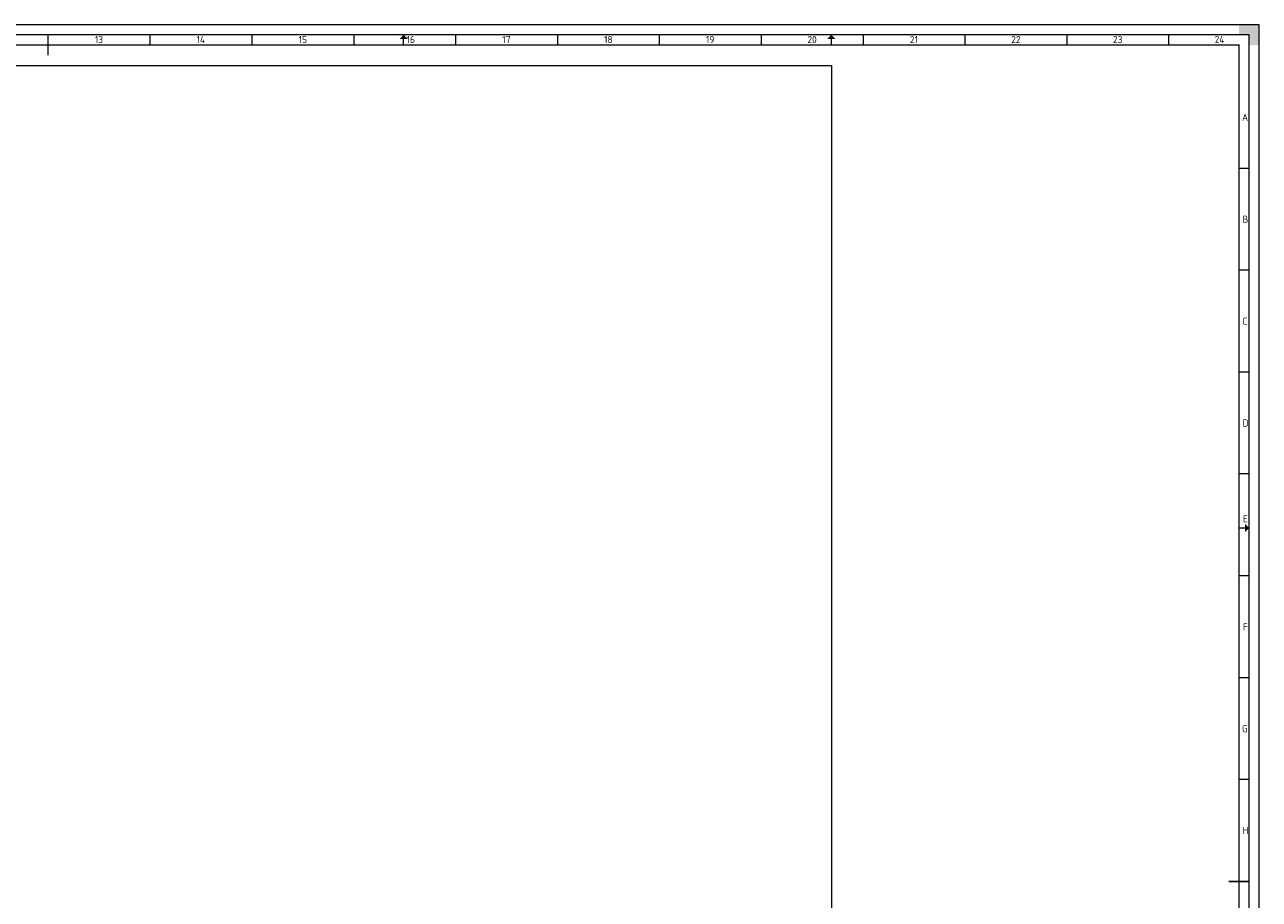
# Paper-space layout 'A0' of a CAD drawing. Header units: metres. Extents: x 0 to 1189, y 0 to 841.
# Tile 15 of 15: x 583 to 1189, y 412 to 841. Entities that reach past the tile are written whole.
import ezdxf
from ezdxf.enums import TextEntityAlignment as Align

# ---------------------------------------------------------------- set-up
doc = ezdxf.new("R2010")
doc.units = ezdxf.units.M
doc.header["$LTSCALE"] = 0.5
for name, color, linetype, lineweight in [('X-XX-AL-TEKENBLAD-S @ 1', 7, 'Continuous', 13), ('X-XX-AL-TEKENBLAD_KADER-G', 7, 'Continuous', 13), ('X-XX-AL-TEKENBLAD_KADER_AFSNIJMARKERING-G', 7, 'Continuous', 13), ('X-XX-AL-TEKENBLAD_KADER_CENTERMARKERING-G', 7, 'Continuous', 13), ('X-XX-AL-TEKENBLAD_KADER_ROOSTERVERDELING-G', 7, 'Continuous', 13), ('X-XX-AL-TEKENBLAD_KADER_ROOSTERVERDELING-T35', 7, 'Continuous', 13), ('X-XX-AL-TEKENBLAD_KADER_VOUWMERK-G', 7, 'Continuous', 13)]:
    doc.layers.add(name, color=color, linetype=linetype, lineweight=lineweight)
doc.layers.add('X-XX-AL-TEKENBLAD_VIEWPORTS-G', color=255, linetype='Continuous', lineweight=13, plot=False)
doc.styles.add('NLCS-ISO', font='NLCS-ISO.ttf')

# ---------------------------------------------------------------- blocks, each defined once
blk = doc.blocks.new('SAL-TEKENBLAD_A0-SO')
at = {"layer": 'X-XX-AL-TEKENBLAD_KADER_AFSNIJMARKERING-G'}
blk.add_hatch(color=256, dxfattribs=at).paths.add_polyline_path([(1189, 831), (1189, 841), (1179, 841), (1179, 836), (1184, 836), (1184, 831)])
at = {"layer": 'X-XX-AL-TEKENBLAD_KADER_VOUWMERK-G'}
h = blk.add_hatch(color=256, dxfattribs=at)
h.paths.add_polyline_path([(771, 834), (769, 836), (769, 834)])
h.paths.add_polyline_path([(769, 834), (769, 836), (767, 834)])
h = blk.add_hatch(color=256, dxfattribs=at)
h.paths.add_polyline_path([(981, 834), (979, 836), (979, 834)])
h.paths.add_polyline_path([(979, 834), (979, 836), (977, 834)])
h = blk.add_hatch(color=256, dxfattribs=at)
h.paths.add_polyline_path([(1182, 596), (1184, 594), (1182, 594)])
h.paths.add_polyline_path([(1182, 594), (1184, 594), (1182, 592)])
at = {"layer": 'X-XX-AL-TEKENBLAD_KADER-G'}
for p, q in [((1189, 841), (0, 841)), ((1189, 0), (1189, 841))]:
    blk.add_line(p, q, dxfattribs=at)
at = {"layer": 'X-XX-AL-TEKENBLAD_KADER-G', "const_width": 0.7, "flags": 128}
blk.add_lwpolyline([(20, 10), (1179, 10), (1179, 831), (20, 831)], close=True, dxfattribs=at)
at = {"layer": 'X-XX-AL-TEKENBLAD_KADER_CENTERMARKERING-G', "const_width": 0.7, "flags": 128}
for points in [[(594.5, 836), (594.5, 826)], [(1184, 420.5), (1174, 420.5)]]:
    blk.add_lwpolyline(points, dxfattribs=at)
at = {"layer": 'X-XX-AL-TEKENBLAD_KADER_ROOSTERVERDELING-G'}
for p, q in [((1184, 836), (15, 836)), ((644.5, 836), (644.5, 831)), ((694.5, 836), (694.5, 831)), ((744.5, 836), (744.5, 831)), ((794.5, 836), (794.5, 831)), ((844.5, 836), (844.5, 831)), ((894.5, 836), (894.5, 831)), ((944.5, 836), (944.5, 831)), ((994.5, 836), (994.5, 831)), ((1044.5, 836), (1044.5, 831)), ((1094.5, 836), (1094.5, 831)), ((1144.5, 836), (1144.5, 831)), ((1184, 5), (1184, 836)), ((1184, 770.5), (1179, 770.5)), ((1184, 720.5), (1179, 720.5)), ((1184, 670.5), (1179, 670.5)), ((1184, 620.5), (1179, 620.5)), ((1184, 570.5), (1179, 570.5)), ((1184, 520.5), (1179, 520.5)), ((1184, 470.5), (1179, 470.5))]:
    blk.add_line(p, q, dxfattribs=at)
at = {"layer": 'X-XX-AL-TEKENBLAD_KADER_VOUWMERK-G'}
for p, q in [((769, 831), (769, 836)), ((979, 831), (979, 836)), ((1179, 594), (1184, 594))]:
    blk.add_line(p, q, dxfattribs=at)
at = {"layer": 'X-XX-AL-TEKENBLAD_KADER_ROOSTERVERDELING-T35', "lineweight": 35, "style": 'NLCS-ISO'}
for s, p in [('13', (619.5, 830.9)), ('14', (669.5, 830.9)), ('15', (719.5, 830.9)), ('16', (772.5, 830.9)), ('17', (819.5, 830.9)), ('18', (869.5, 830.9)), ('19', (919.5, 830.9)), ('20', (969.5, 830.9)), ('21', (1019.5, 830.9)), ('22', (1069.5, 830.9)), ('23', (1119.5, 830.9)), ('24', (1169.5, 830.9))]:
    blk.add_text(s, height=3.5, dxfattribs=at).set_placement(p, align=Align.BOTTOM_CENTER)
for s, p in [('A', (1180.5, 795.5)), ('B', (1180.75, 745.5)), ('C', (1180.75, 695.5)), ('D', (1180.75, 645.5)), ('E', (1181, 598.5)), ('F', (1181, 545.5)), ('G', (1180.5, 495.5)), ('H', (1180.75, 445.5))]:
    blk.add_text(s, height=3.5, dxfattribs=at).set_placement(p, align=Align.MIDDLE_LEFT)

psp = doc.layouts.new('A0')

# ---------------------------------------------------------------- linework, layer by layer
at = {"layer": 'X-XX-AL-TEKENBLAD_VIEWPORTS-G'}
psp.add_lwpolyline([(30, 821), (979, 821), (979, 20), (30, 20)], close=True, dxfattribs=at)

# ---------------------------------------------------------------- block references
at = {"layer": 'X-XX-AL-TEKENBLAD-S @ 1'}
psp.add_blockref('SAL-TEKENBLAD_A0-SO', (0, 0), dxfattribs=at)

doc.saveas('drawing.dxf')
